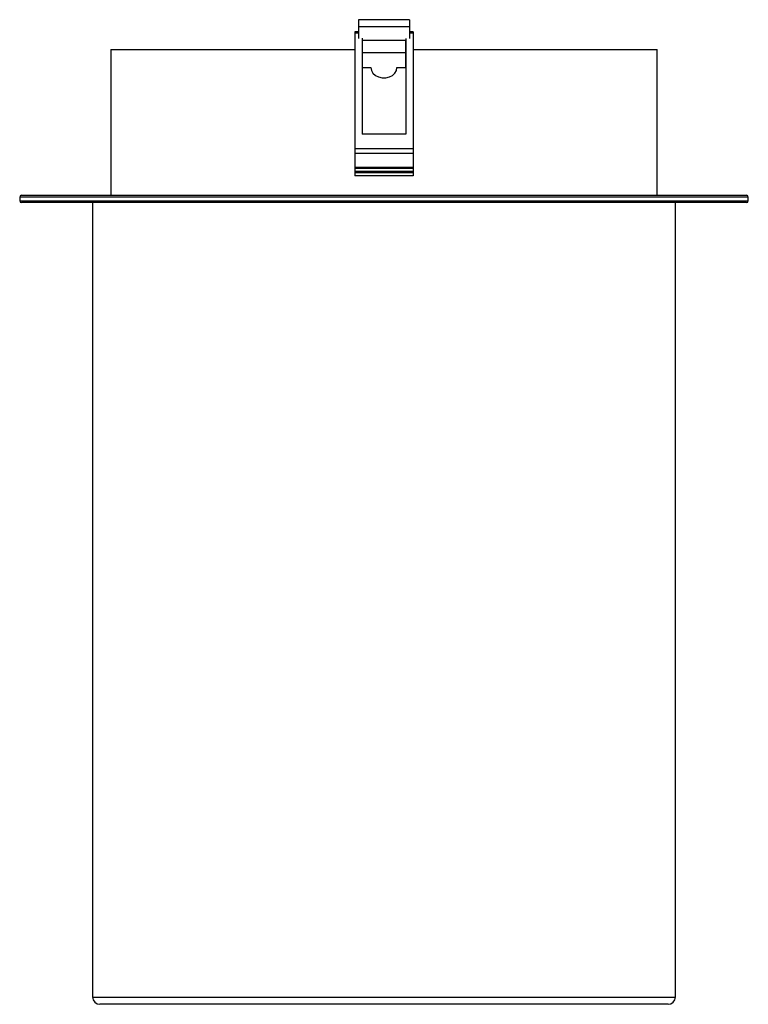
# Paper-space layout '_Izquierda' of a CAD drawing. Header units: millimetres. Extents: x -50 to 50, y -65 to 70.
import ezdxf

# ---------------------------------------------------------------- set-up
doc = ezdxf.new("R2010")
doc.units = ezdxf.units.MM

psp = doc.layouts.new('_Izquierda')

# ---------------------------------------------------------------- linework, layer by layer
at = {"color": 7, "linetype": 'Continuous', "lineweight": 25}
for p, q in [((3.5, 70.22), (-3.5, 70.22)), ((-3.5, 70.22), (-3.5, 67.66)), ((3.5, 69.22), (-3.5, 69.22)), ((3.5, 70.22), (3.5, 67.66)), ((-3.5, 68.57), (-4, 68.57)), ((-4, 68.57), (-4, 68.36)), ((-3.5, 68.36), (-4, 68.36)), ((4, 68.57), (3.5, 68.57)), ((4, 68.36), (3.5, 68.36)), ((4, 68.57), (4, 68.36)), ((-3, 67.4), (2.99, 67.4)), ((2.99, 63.67), (2.99, 67.4)), ((-37.5, 66.12), (-37.5, 46.12)), ((-37.5, 66.12), (-4.01, 66.12)), ((-3, 65.72), (2.99, 65.72)), ((4.01, 66.12), (37.5, 66.12)), ((37.5, 46.12), (37.5, 66.12)), ((-3, 63.67), (-1.79, 63.67)), ((1.78, 63.67), (2.99, 63.67)), ((3, 54.52), (-3, 54.52)), ((-4, 52.52), (-4, 48.79)), ((4, 52.52), (-4, 52.52)), ((4, 51.86), (-4, 51.86)), ((4, 52.52), (4, 48.79)), ((4, 49.94), (-4, 49.94)), ((4, 49.79), (-4, 49.79)), ((4, 49.39), (-4, 49.39)), ((4, 49.19), (-4, 49.19)), ((4, 48.79), (-4, 48.79)), ((-49.75, 46.12), (49.75, 46.12)), ((-50, 45.87), (-50, 45.37)), ((50, 45.87), (-50, 45.87)), ((-50, 45.37), (50, 45.37)), ((49.75, 45.12), (-49.75, 45.12)), ((-40, 45.12), (-40, -63.88)), ((40, -63.88), (40, 45.12)), ((50, 45.37), (50, 45.87)), ((-40, -63.88), (40, -63.88)), ((39, -64.88), (-39, -64.88))]:
    psp.add_line(p, q, dxfattribs=at)
at = {"color": 7, "linetype": 'Continuous', "lineweight": 25, "flags": 128}
psp.add_lwpolyline([(-1.79, 63.67), (-1.72, 63.26), (-1.51, 62.89), (-1.18, 62.58), (-0.75, 62.36), (-0.26, 62.24), (0.25, 62.24), (0.74, 62.36), (1.16, 62.58), (1.5, 62.89), (1.71, 63.26), (1.78, 63.67)], dxfattribs=at)
at = {"color": 7, "linetype": 'Continuous', "lineweight": 25}
for centre, radius, start, end in [((-49.75, 45.87), 0.25, 90, 180), ((49.75, 45.87), 0.25, 0, 90), ((-49.75, 45.37), 0.25, 180, 270), ((49.75, 45.37), 0.25, 270, 360), ((-39, -63.88), 1, 180, 270), ((39, -63.88), 1, 270, 0)]:
    psp.add_arc(centre, radius, start, end, dxfattribs=at)
for points, knots in [([(-4, 68.36), (-4, 67.53), (-4, 65.96), (-4, 63.66), (-4, 61.59), (-4, 59.76), (-4, 58.15), (-4, 56.75), (-4, 55.56), (-4, 54.58), (-4, 53.79), (-4, 53.2), (-4, 52.74), (-4, 52.59), (-4, 52.52)], [0, 0, 0, 0, 0.1793696, 0.3346491, 0.4680765, 0.5818075, 0.6778897, 0.7582311, 0.8245689, 0.8784503, 0.921254, 0.9543271, 0.9794453, 1, 1, 1, 1]), ([(-3, 67.69), (-3, 67.07), (-3, 65.62), (-3, 63.18), (-3, 60.36), (-3, 57.48), (-3, 55.45), (-3, 54.52)], [0, 0, 0, 0, 0.158264, 0.374004, 0.593403, 0.812606, 1, 1, 1, 1]), ([(3, 67.65), (3, 67.05), (3, 65.61), (3, 63.18), (3, 60.36), (3, 57.48), (3, 55.45), (3, 54.52)], [0, 0, 0, 0, 0.155639, 0.372051, 0.592135, 0.812021, 1, 1, 1, 1]), ([(4, 68.36), (4, 67.53), (4, 65.96), (4, 63.66), (4, 61.59), (4, 59.76), (4, 58.15), (4, 56.75), (4, 55.56), (4, 54.58), (4, 53.79), (4, 53.2), (4, 52.74), (4, 52.59), (4, 52.52)], [0, 0, 0, 0, 0.1793696, 0.3346491, 0.4680765, 0.5818075, 0.6778897, 0.7582311, 0.8245689, 0.8784503, 0.921254, 0.9543271, 0.9794453, 1, 1, 1, 1])]:
    psp.add_open_spline(points, degree=3, knots=knots, dxfattribs=at)

doc.saveas('drawing.dxf')
